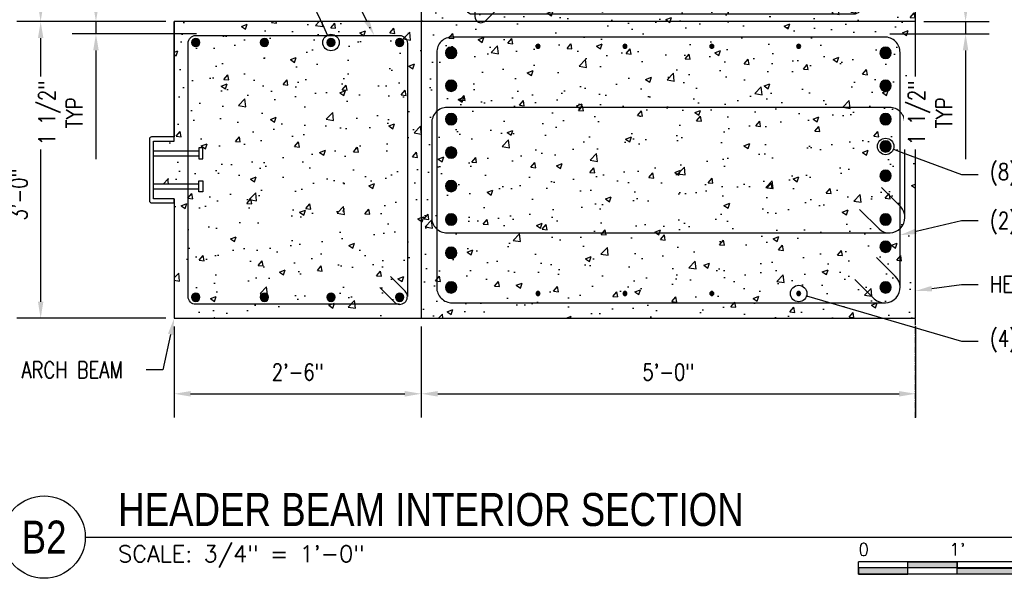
# Model space of a CAD drawing. Header units: inches. Extents: x 818 to 2209, y 105 to 919.
# Tile 4 of 127: x 961 to 1080, y 105 to 173. Entities that reach past the tile are written whole.
import ezdxf
from ezdxf import colors
from ezdxf.entities.mleader import LeaderData, LeaderLine
from ezdxf.enums import TextEntityAlignment as Align
from ezdxf.math import Vec2, Vec3

# ---------------------------------------------------------------- set-up
doc = ezdxf.new("R2010")
doc.units = ezdxf.units.IN
doc.header["$MEASUREMENT"] = 0
doc.linetypes.add('CENTER2', pattern=[1.125, 0.75, -0.125, 0.125, -0.125])
for name, color, linetype in [('A-WALL-PATT', 8, 'Continuous'), ('S-ANNO-DIMS', 1, 'Continuous'), ('S-ANNO-NOTE', 2, 'Continuous'), ('S-ANNO-SYMB', 2, 'Continuous'), ('S-BEAM', 13, 'Continuous'), ('S-DETL-GENF', 3, 'Continuous'), ('S-DETL-HVY', 4, 'Continuous'), ('S-GRID', 1, 'CENTER2'), ('S-METL', 3, 'Continuous')]:
    doc.layers.add(name, color=color, linetype=linetype)
doc.styles.add('Annotative', font='romans.shx', dxfattribs={"width": 0.8, "height": 0.125})
doc.styles.add('Arial', font='romans.shx', dxfattribs={"width": 0.8})
doc.styles.add('ROMANS', font='romans.shx', dxfattribs={"width": 0.8})
doc.styles.add('TITLES', font='swiss.ttf', dxfattribs={"width": 0.8, "height": 0.25})
doc.dimstyles.new('Annotative', dxfattribs={"dimscale": 0, "dimtxt": 0.125, "dimasz": 0.125, "dimexe": 0.18, "dimexo": 0.0625, "dimgap": 0.09, "dimtad": 1, "dimdec": 3, "dimzin": 3, "dimdsep": 46, "dimlunit": 4, "dimtxsty": 'Annotative', "dimcen": 0.09, "dimclrt": 2, "dimazin": 2, "dimtfac": 1, "dimtdec": 3, "dimtmove": 0, "dimatfit": 0, "dimfxl": 1, "dimtfill": 1, "dimfrac": 2, "dimtolj": 1, "dimtzin": 0, "dimarcsym": 0})
pattern_1 = [(50, (0, 0), (7.172602, -0.62752), [0.75, -8.25]), (355, (0, 0), (-1.387513, 7.52192), [0.6, -6.6]), (100.45144, (0.598, -0.052), (5.78509, 6.8944), [0.6374, -7.01142]), (46.1842, (0, 2), (10.67241, -1.65519), [1.125, -12.375]), (96.6356, (0.889, 1.862), (9.34662, 9.74119), [0.9561, -10.51714]), (351.1842, (0, 2), (9.34662, 9.74119), [0.9, -9.9]), (21, (1, 1.5), (5.96907, -4.02619), [0.75, -8.25]), (326, (1, 1.5), (2.433153, 7.2515), [0.6, -6.6]), (71.45144, (1.4974, 1.1645), (8.402224, 3.22531), [0.6374, -7.01142]), (37.5, (0, 0), (0.1215986, 3.3289385), [0, -6.52, 0, -6.7, 0, -6.625]), (7.5, (0, 0), (2.630695, 3.944117), [0, -3.82, 0, -6.37, 0, -2.525]), (327.5, (-2.23, 0), (5.3382244, -0.225549), [0, -2.5, 0, -7.8, 0, -10.35]), (317.5, (-3.23, 0), (5.831862, 1.00105), [0, -3.25, 0, -5.18, 0, -7.35])]

# ---------------------------------------------------------------- blocks, each defined once
blk = doc.blocks.new('Reinforcing Bend Type T1_USACE - _6-1581528-HEADER BEAM INTERIOR SECTION')
at = {"layer": 'S-DETL-HVY'}
for p, q in [((888.48, 139.37), (890.82, 137.04)), ((888.21, 134.35), (885.84, 136.72))]:
    blk.add_line(p, q, dxfattribs=at)
for points in [[(891.33, 135.82), (891.33, 164.25, 0.414214), (889.46, 166.12), (836.96, 166.12, 0.414214), (835.08, 164.25), (835.08, 157.23)], [(835.08, 164.25), (835.08, 135.75, 0.414214), (836.96, 133.87), (889.46, 133.87)]]:
    blk.add_lwpolyline(points, format="xyb", dxfattribs=at)
blk.add_arc((889.46, 135.75), 1.88, 228.1019, 46.6628, dxfattribs=at)
blk = doc.blocks.new('Reinforcing Bar Section_USACE - __11-1185627-HEADER BEAM INTERIOR SECTION')
at = {"layer": 'S-DETL-GENF'}
blk.add_hatch(color=256, dxfattribs=at).paths.add_polyline_path([(836.83, 135.06), (837.13, 135.13), (837.37, 135.32), (837.5, 135.6), (837.5, 135.9), (837.37, 136.18), (837.13, 136.37), (836.83, 136.44), (836.53, 136.37), (836.29, 136.18), (836.16, 135.9), (836.16, 135.6), (836.29, 135.32), (836.53, 135.13)])
for start, end in [(90, 270), (270, 90)]:
    blk.add_arc((836.83, 135.75), 0.688, start, end, dxfattribs=at)
blk = doc.blocks.new('Reinforcing Bar Section_USACE - __4-579026-HEADER BEAM INTERIOR SECTION')
at = {"layer": 'S-DETL-GENF'}
blk.add_hatch(color=256, dxfattribs=at).paths.add_polyline_path([(879.03, 134.75), (879.14, 134.77), (879.23, 134.84), (879.27, 134.94), (879.27, 135.06), (879.23, 135.16), (879.14, 135.23), (879.03, 135.25), (878.92, 135.23), (878.84, 135.16), (878.79, 135.06), (878.79, 134.94), (878.84, 134.84), (878.92, 134.77)])
for start, end in [(90, 270), (270, 90)]:
    blk.add_arc((879.03, 135), 0.25, start, end, dxfattribs=at)
blk = doc.blocks.new('Reinforcing Bend Type T1_USACE - _6-1581530-HEADER BEAM INTERIOR SECTION')
at = {"layer": 'S-DETL-HVY'}
blk.add_line((889.07, 147.85), (891.41, 145.52), dxfattribs=at)
for points in [[(891.92, 144.23), (891.92, 155.7, 0.414214), (890.05, 157.57), (836.34, 157.57, 0.414214), (834.47, 155.7), (834.47, 144.23, 0.414214), (836.34, 142.35), (890.05, 142.35)], [(886.43, 145.2), (888.8, 142.83, 0.956135), (891.42, 145.51)]]:
    blk.add_lwpolyline(points, format="xyb", dxfattribs=at)
blk = doc.blocks.new('Reinforcing Bar Section_USACE - __11-1282086-HEADER BEAM INTERIOR SECTION')
at = {"layer": 'S-DETL-GENF'}
blk.add_hatch(color=256, dxfattribs=at).paths.add_polyline_path([(889.58, 135.06), (889.88, 135.13), (890.12, 135.32), (890.25, 135.6), (890.25, 135.9), (890.12, 136.18), (889.88, 136.37), (889.58, 136.44), (889.28, 136.37), (889.04, 136.18), (888.91, 135.9), (888.91, 135.6), (889.04, 135.32), (889.28, 135.13)])
for start, end in [(90, 270), (270, 90)]:
    blk.add_arc((889.58, 135.75), 0.688, start, end, dxfattribs=at)
blk = doc.blocks.new('Reinforcing Bar Section_USACE - __8-579028-HEADER BEAM INTERIOR SECTION')
at = {"layer": 'S-DETL-GENF'}
blk.add_hatch(color=256, dxfattribs=at).paths.add_polyline_path([(805.83, 164.95), (806.05, 165), (806.22, 165.14), (806.32, 165.34), (806.32, 165.56), (806.22, 165.76), (806.05, 165.9), (805.83, 165.95), (805.61, 165.9), (805.44, 165.76), (805.34, 165.56), (805.34, 165.34), (805.44, 165.14), (805.61, 165)])
for start, end in [(90, 270), (270, 90)]:
    blk.add_arc((805.83, 165.45), 0.5, start, end, dxfattribs=at)
blk = doc.blocks.new('Reinforcing Bar Section_USACE - __8-599908-HEADER BEAM INTERIOR SECTION')
at = {"layer": 'S-DETL-GENF'}
blk.add_hatch(color=256, dxfattribs=at).paths.add_polyline_path([(830.58, 164.95), (830.8, 165), (830.97, 165.14), (831.07, 165.34), (831.07, 165.56), (830.97, 165.76), (830.8, 165.9), (830.58, 165.95), (830.36, 165.9), (830.19, 165.76), (830.09, 165.56), (830.09, 165.34), (830.19, 165.14), (830.36, 165)])
for start, end in [(90, 270), (270, 90)]:
    blk.add_arc((830.58, 165.45), 0.5, start, end, dxfattribs=at)
blk = doc.blocks.new('Reinforcing Bend Type T1_USACE - _3-1434430-HEADER BEAM INTERIOR SECTION')
at = {"layer": 'S-DETL-HVY'}
blk.add_line((831.24, 135.29), (829.48, 137.06), dxfattribs=at)
for points in [[(830.58, 133.69), (805.84, 133.69, -0.414214), (804.9, 134.63), (804.9, 165.37, -0.414214), (805.84, 166.31), (830.58, 166.31, -0.414214), (831.52, 165.37), (831.52, 134.63)], [(828.18, 135.73), (830.08, 133.83, 0.895211), (831.24, 135.29)]]:
    blk.add_lwpolyline(points, format="xyb", dxfattribs=at)
blk = doc.blocks.new('*D57')
at = {"layer": 'Defpoints', "color": 0, "transparency": 16777216}
for p in [(1009.64, 224.41), (963.43, 172.41), (979.64, 172.41)]:
    blk.add_point(p, dxfattribs=at)
at = {"layer": 'S-ANNO-DIMS', "color": 0, "lineweight": -2, "transparency": 16777216}
for p, q in [((1008.64, 224.41), (960.55, 224.41)), ((963.43, 222.41), (963.43, 174.41)), ((978.64, 172.41), (960.55, 172.41))]:
    blk.add_line(p, q, dxfattribs=at)
at = {"layer": 'S-ANNO-DIMS', "color": 0, "transparency": 16777216}
for points in [[(963.1, 222.41), (963.76, 222.41), (963.43, 224.41)], [(963.1, 174.41), (963.76, 174.41), (963.43, 172.41)]]:
    blk.add_solid(points, dxfattribs=at)
at = {"layer": 'S-ANNO-DIMS', "color": 2, "lineweight": -3, "transparency": 16777216, "insert": (960.8, 198.41), "char_height": 2, "width": 8.2186, "attachment_point": 5, "rotation": 90, "style": 'Annotative'}
blk.add_mtext('\\A1;4\'-4"', dxfattribs=at)
blk = doc.blocks.new('*D56')
at = {"layer": 'Defpoints', "color": 0, "transparency": 16777216}
for p in [(979.64, 172.41), (963.43, 136.41), (979.64, 136.41)]:
    blk.add_point(p, dxfattribs=at)
at = {"layer": 'S-ANNO-DIMS', "color": 0, "lineweight": -2, "transparency": 16777216}
for p, q in [((978.64, 172.41), (960.55, 172.41)), ((963.43, 170.41), (963.43, 138.41)), ((978.64, 136.41), (960.55, 136.41))]:
    blk.add_line(p, q, dxfattribs=at)
at = {"layer": 'S-ANNO-DIMS', "color": 0, "transparency": 16777216}
for points in [[(963.1, 170.41), (963.76, 170.41), (963.43, 172.41)], [(963.1, 138.41), (963.76, 138.41), (963.43, 136.41)]]:
    blk.add_solid(points, dxfattribs=at)
at = {"layer": 'S-ANNO-DIMS', "color": 2, "lineweight": -3, "transparency": 16777216, "insert": (960.8, 151.43), "char_height": 2, "width": 8.2186, "attachment_point": 5, "rotation": 90, "style": 'Annotative'}
blk.add_mtext('\\A1;3\'-0"', dxfattribs=at)
blk = doc.blocks.new('*D55')
at = {"layer": 'Defpoints', "color": 0, "transparency": 16777216}
for p in [(979.64, 136.41), (1009.64, 136.41), (1009.64, 127.25)]:
    blk.add_point(p, dxfattribs=at)
at = {"layer": 'S-ANNO-DIMS', "color": 0, "lineweight": -2, "transparency": 16777216}
for p, q in [((979.64, 135.41), (979.64, 124.37)), ((1009.64, 135.41), (1009.64, 124.37)), ((981.64, 127.25), (1007.64, 127.25))]:
    blk.add_line(p, q, dxfattribs=at)
at = {"layer": 'S-ANNO-DIMS', "color": 0, "transparency": 16777216}
for points in [[(981.64, 127.58), (981.64, 126.91), (979.64, 127.25)], [(1007.64, 127.58), (1007.64, 126.91), (1009.64, 127.25)]]:
    blk.add_solid(points, dxfattribs=at)
at = {"layer": 'S-ANNO-DIMS', "color": 2, "lineweight": -3, "transparency": 16777216, "insert": (994.64, 129.88), "char_height": 2, "width": 8.2186, "attachment_point": 5, "style": 'Annotative'}
blk.add_mtext('\\A1;2\'-6"', dxfattribs=at)
blk = doc.blocks.new('*D54')
at = {"layer": 'Defpoints', "color": 0, "transparency": 16777216}
for p in [(1009.64, 136.41), (1069.64, 136.41), (1069.64, 127.25)]:
    blk.add_point(p, dxfattribs=at)
at = {"layer": 'S-ANNO-DIMS', "color": 0, "lineweight": -2, "transparency": 16777216}
for p, q in [((1009.64, 135.41), (1009.64, 124.37)), ((1069.64, 135.41), (1069.64, 124.37)), ((1011.64, 127.25), (1067.64, 127.25))]:
    blk.add_line(p, q, dxfattribs=at)
at = {"layer": 'S-ANNO-DIMS', "color": 0, "transparency": 16777216}
for points in [[(1011.64, 127.58), (1011.64, 126.91), (1009.64, 127.25)], [(1067.64, 127.58), (1067.64, 126.91), (1069.64, 127.25)]]:
    blk.add_solid(points, dxfattribs=at)
at = {"layer": 'S-ANNO-DIMS', "color": 2, "lineweight": -3, "transparency": 16777216, "insert": (1039.64, 129.88), "char_height": 2, "width": 8.2186, "attachment_point": 5, "style": 'Annotative'}
blk.add_mtext('\\A1;5\'-0"', dxfattribs=at)
blk = doc.blocks.new('_DotBlank')
at = {"color": 0, "linetype": 'ByBlock', "lineweight": -2}
blk.add_line((-0.5, 0), (-1, 0), dxfattribs=at)
blk.add_circle((0, 0), 0.5, dxfattribs=at)
blk = doc.blocks.new('*U76')
for points in [[(-2.625, -0.188), (-2.25, -0.188), (-2.25, -0.2344), (-2.625, -0.2344)], [(-1.5, -0.2344), (0, -0.2344), (0, -0.1875), (-1.5, -0.1875)], [(-3, -0.2812), (-2.625, -0.2812), (-2.625, -0.2344), (-3, -0.2344)], [(-2.25, -0.2349), (-1.5, -0.2349), (-1.5, -0.2812), (-2.25, -0.2812)]]:
    blk.add_hatch(color=256).paths.add_polyline_path(points)
for p, q in [((0, -0.1875), (-3, -0.1875)), ((-3, -0.2812), (-3, -0.1875)), ((-2.625, -0.2807), (-2.625, -0.188)), ((-2.25, -0.2812), (-2.25, -0.1885)), ((-1.5, -0.2812), (-1.5, -0.1885)), ((0, -0.1875), (0, -0.2812)), ((0, -0.2344), (-3, -0.2344)), ((0, -0.2812), (-3, -0.2812))]:
    blk.add_line(p, q)
at = {"flags": 128}
for points in [[(-2.625, -0.188), (-2.25, -0.188), (-2.25, -0.2344), (-2.625, -0.2344), (-2.625, -0.188)], [(-1.5, -0.2344), (0, -0.2344), (0, -0.1875), (-1.5, -0.1875), (-1.5, -0.2344)], [(-3, -0.2812), (-2.625, -0.2812), (-2.625, -0.2344), (-3, -0.2344), (-3, -0.2812)], [(-2.25, -0.2349), (-1.5, -0.2349), (-1.5, -0.2812), (-2.25, -0.2812), (-2.25, -0.2349)]]:
    blk.add_lwpolyline(points, close=True, dxfattribs=at)
at = {"style": 'Arial'}
blk.add_text('0', height=0.0937, dxfattribs=at).set_placement((-3, -0.0937), align=Align.MIDDLE_LEFT)
for s, p in [("1'", (-2.25, -0.0937)), ("2'", (-1.5, -0.0937))]:
    blk.add_text(s, height=0.09375, dxfattribs=at).set_placement(p, align=Align.MIDDLE_CENTER)
blk.add_text("4'", height=0.09375, dxfattribs=at).set_placement((0, -0.0937), align=Align.MIDDLE_RIGHT)
blk = doc.blocks.new('*U74')
at = {"linetype": 'Continuous', "lineweight": -3}
blk.add_line((1.125, 0.625), (9.9915, 0.625), dxfattribs=at)
at = {"lineweight": -3}
blk.add_circle((0.8125, 0.625), 0.3125, dxfattribs=at)
at = {"lineweight": -3, "style": 'Arial'}
blk.add_attdef('DRAWING_AREA_TITLE', text='', height=0.1875, dxfattribs=at).set_placement((1.3743, 0.6339), align=Align.BOTTOM_LEFT)
blk.add_attdef('X#', text='', height=0.1875, dxfattribs=at).set_placement((0.8125, 0.625), align=Align.MIDDLE_CENTER)
blk.add_attdef('SCALE:', text='', height=0.0938, dxfattribs=at).set_placement((1.3743, 0.5606), align=Align.TOP_LEFT)
blk = doc.blocks.new('*D89')
at = {"layer": 'Defpoints', "color": 0, "transparency": 16777216}
for p in [(1069.64, 172.41), (1075.72, 172.41), (1065.51, 170.91)]:
    blk.add_point(p, dxfattribs=at)
at = {"layer": 'S-ANNO-DIMS', "color": 0, "lineweight": -2, "transparency": 16777216}
for p, q in [((1075.72, 174.41), (1075.72, 176.41)), ((1070.64, 172.41), (1078.6, 172.41)), ((1075.72, 172.41), (1075.72, 170.91)), ((1066.51, 170.91), (1078.6, 170.91)), ((1075.72, 168.91), (1075.72, 155.73))]:
    blk.add_line(p, q, dxfattribs=at)
at = {"layer": 'S-ANNO-DIMS', "color": 0, "transparency": 16777216}
for points in [[(1075.38, 174.41), (1076.05, 174.41), (1075.72, 172.41)], [(1075.38, 168.91), (1076.05, 168.91), (1075.72, 170.91)]]:
    blk.add_solid(points, dxfattribs=at)
at = {"layer": 'S-ANNO-DIMS', "color": 2, "transparency": 16777216, "insert": (1071.42, 161.32), "char_height": 2, "attachment_point": 5, "rotation": 90, "style": 'Annotative', "bg_fill": 3, "box_fill_scale": 1.25, "bg_fill_color": 256, "bg_fill_true_color": 13158600, "bg_fill_transparency": 0}
blk.add_mtext('\\A1;1 1/2"\\PTYP', dxfattribs=at)
blk = doc.blocks.new('*D90')
at = {"layer": 'Defpoints', "color": 0, "transparency": 16777216}
for p in [(979.64, 172.41), (970.14, 170.91), (983.36, 170.91)]:
    blk.add_point(p, dxfattribs=at)
at = {"layer": 'S-ANNO-DIMS', "color": 0, "lineweight": -2, "transparency": 16777216}
for p, q in [((970.14, 174.41), (970.14, 176.41)), ((978.64, 172.41), (967.26, 172.41)), ((970.14, 172.41), (970.14, 170.91)), ((982.36, 170.91), (967.26, 170.91)), ((970.14, 168.91), (970.14, 155.73))]:
    blk.add_line(p, q, dxfattribs=at)
at = {"layer": 'S-ANNO-DIMS', "color": 0, "transparency": 16777216}
for points in [[(969.81, 174.41), (970.48, 174.41), (970.14, 172.41)], [(969.81, 168.91), (970.48, 168.91), (970.14, 170.91)]]:
    blk.add_solid(points, dxfattribs=at)
at = {"layer": 'S-ANNO-DIMS', "color": 2, "transparency": 16777216, "insert": (965.85, 161.32), "char_height": 2, "attachment_point": 5, "rotation": 90, "style": 'Annotative', "bg_fill": 3, "box_fill_scale": 1.25, "bg_fill_color": 256, "bg_fill_true_color": 13158600, "bg_fill_transparency": 0}
blk.add_mtext('\\A1;1 1/2"\\PTYP', dxfattribs=at)

msp = doc.modelspace()

# ---------------------------------------------------------------- hatches: boundary and pattern name
at = {"layer": 'A-WALL-PATT', "lineweight": -3}
h = msp.add_hatch(dxfattribs=at)
h.set_pattern_fill('AR-CONC', color=8, style=0)
h.set_pattern_definition(pattern_1)
h.paths.add_polyline_path([(1068.6361, 215.4143), (1069.6361, 215.3938), (1069.6361, 224.4114), (1017.6361, 224.4114), (1017.6361, 246.4114), (1009.6361, 246.4114), (1009.6361, 172.4114), (1069.6361, 172.4114), (1069.6361, 194.3938), (1068.6361, 194.4143)])
h = msp.add_hatch(dxfattribs=at)
h.set_pattern_fill('AR-CONC', color=8, style=0)
h.set_pattern_definition(pattern_1)
h.paths.add_polyline_path([(1009.6361, 172.4114), (979.6361, 172.4114), (979.6361, 157.9114), (977.1361, 157.9114), (977.1361, 156.7263), (982.6479, 156.7263), (982.6479, 157.0807), (983.1204, 157.0807), (983.1204, 155.7421), (982.6479, 155.7421), (982.6479, 156.0964), (977.1361, 156.0964), (977.1361, 152.7263), (982.6479, 152.7263), (982.6479, 153.0807), (983.1204, 153.0807), (983.1204, 151.7421), (982.6479, 151.7421), (982.6479, 152.0964), (977.1361, 152.0964), (977.1361, 150.9114), (979.6361, 150.9114), (979.6361, 150.4114), (979.6361, 136.4114), (1009.6361, 136.4114)])
h = msp.add_hatch(dxfattribs=at)
h.set_pattern_fill('AR-CONC', color=8, style=0)
h.set_pattern_definition(pattern_1)
h.paths.add_polyline_path([(1069.6361, 172.4114), (1009.6361, 172.4114), (1009.6361, 136.4114), (1069.6361, 136.4114)])

# ---------------------------------------------------------------- linework, layer by layer
at = {"layer": 'S-BEAM', "lineweight": -3}
for p, q in [((1009.6361, 246.4114), (1009.6361, 136.4114)), ((1069.6361, 136.4114), (1069.6361, 194.3938)), ((1069.6361, 172.4114), (979.6361, 172.4114)), ((979.6361, 172.4114), (979.6361, 158.4114)), ((979.6361, 157.9114), (979.6361, 172.4114)), ((979.6361, 150.9114), (979.6361, 136.4114)), ((979.6361, 136.4114), (1069.6361, 136.4114))]:
    msp.add_line(p, q, dxfattribs=at)
at = {"layer": 'S-DETL-HVY'}
msp.add_lwpolyline([(1017.1969, 176.511), (1015.2953, 174.6093, 0.66817864), (1015.8256, 173.329), (1062.1455, 173.329, 0.41421356), (1063.1455, 174.329), (1063.1455, 222.4315, 0.41421356), (1062.1455, 223.4315), (1017.1363, 223.4315, 0.41421356), (1016.1363, 222.4315), (1016.1363, 173.0183, 0.66817864), (1017.4166, 172.488), (1019.3183, 174.3897)], format="xyb", dxfattribs=at)
at = {"layer": 'S-GRID', "lineweight": -3}
msp.add_line((1069.6361, 124.3496), (1069.6361, 251.8691), dxfattribs=at)
at = {"layer": 'S-METL', "lineweight": -3}
for p, q in [((977.1361, 152.7263), (982.6479, 152.7263)), ((977.1361, 152.0964), (982.6479, 152.0964))]:
    msp.add_line(p, q, dxfattribs=at)
msp.add_lwpolyline([(982.6479, 151.7421), (982.6479, 153.0807), (983.1204, 153.0807), (983.1204, 151.7421)], close=True, dxfattribs=at)

# ---------------------------------------------------------------- block references
at = {"layer": 'S-ANNO-SYMB', "lineweight": -3}
ref = msp.add_blockref('*U74', (950.8464, 99.8638), dxfattribs=dict(at, xscale=16, yscale=16, zscale=16))
ref.add_attrib('SCALE:', 'SCALE: 3/4" = 1\'-0"', dxfattribs={"layer": '0', "lineweight": -3, "height": 2, "style": 'ROMANS'}).set_placement((972.8351, 108.8332), align=Align.TOP_LEFT)
ref.add_attrib('DRAWING_AREA_TITLE', 'HEADER BEAM INTERIOR SECTION', dxfattribs={"layer": '0', "lineweight": -3, "height": 4, "style": 'TITLES', "width": 0.796875}).set_placement((972.8351, 110.0063), align=Align.BOTTOM_LEFT)
ref.add_attrib('X#', 'B2', dxfattribs={"layer": '0', "lineweight": -3, "height": 4, "style": 'TITLES', "width": 0.796875}).set_placement((963.8464, 109.8638), align=Align.MIDDLE_CENTER)
at = {"layer": 'S-ANNO-SYMB', "lineweight": -3, "xscale": 16, "yscale": 16, "zscale": 16}
msp.add_blockref('*U76', (1110.7104, 109.8638), dxfattribs=at)
at = {"layer": 'S-DETL-GENF', "lineweight": -3}
for name, p in [('Reinforcing Bend Type T1_USACE - _3-1434430-HEADER BEAM INTERIOR SECTION', (176.4302, 4.4114)), ('Reinforcing Bar Section_USACE - __8-579028-HEADER BEAM INTERIOR SECTION', (176.4302, 4.4114)), ('Reinforcing Bar Section_USACE - __8-579028-HEADER BEAM INTERIOR SECTION', (184.7635, 4.4114)), ('Reinforcing Bar Section_USACE - __8-599908-HEADER BEAM INTERIOR SECTION', (168.0969, 4.4114)), ('Reinforcing Bar Section_USACE - __8-599908-HEADER BEAM INTERIOR SECTION', (176.4302, 4.4114)), ('Reinforcing Bend Type T1_USACE - _6-1581528-HEADER BEAM INTERIOR SECTION', (176.4302, 4.4114)), ('Reinforcing Bar Section_USACE - __11-1185627-HEADER BEAM INTERIOR SECTION', (176.4302, 32.8614)), ('Reinforcing Bar Section_USACE - __4-579026-HEADER BEAM INTERIOR SECTION', (144.7802, 34.4114)), ('Reinforcing Bar Section_USACE - __4-579026-HEADER BEAM INTERIOR SECTION', (155.3302, 34.4114)), ('Reinforcing Bar Section_USACE - __4-579026-HEADER BEAM INTERIOR SECTION', (165.8802, 34.4114)), ('Reinforcing Bar Section_USACE - __4-579026-HEADER BEAM INTERIOR SECTION', (176.4302, 34.4114)), ('Reinforcing Bar Section_USACE - __11-1282086-HEADER BEAM INTERIOR SECTION', (176.4302, 32.8614)), ('Reinforcing Bar Section_USACE - __11-1185627-HEADER BEAM INTERIOR SECTION', (176.4302, 28.8664)), ('Reinforcing Bar Section_USACE - __11-1282086-HEADER BEAM INTERIOR SECTION', (176.4302, 28.8664)), ('Reinforcing Bend Type T1_USACE - _6-1581530-HEADER BEAM INTERIOR SECTION', (176.4302, 4.4114)), ('Reinforcing Bar Section_USACE - __11-1185627-HEADER BEAM INTERIOR SECTION', (176.4302, 24.8114)), ('Reinforcing Bar Section_USACE - __11-1282086-HEADER BEAM INTERIOR SECTION', (176.4302, 24.8114)), ('Reinforcing Bar Section_USACE - __11-1282086-HEADER BEAM INTERIOR SECTION', (176.4302, 21.5064)), ('Reinforcing Bar Section_USACE - __11-1185627-HEADER BEAM INTERIOR SECTION', (176.4302, 20.7564)), ('Reinforcing Bar Section_USACE - __11-1282086-HEADER BEAM INTERIOR SECTION', (176.4302, 17.9514)), ('Reinforcing Bar Section_USACE - __11-1185627-HEADER BEAM INTERIOR SECTION', (176.4302, 16.7014)), ('Reinforcing Bar Section_USACE - __11-1185627-HEADER BEAM INTERIOR SECTION', (176.4302, 12.6464)), ('Reinforcing Bar Section_USACE - __11-1282086-HEADER BEAM INTERIOR SECTION', (176.4302, 12.6464)), ('Reinforcing Bar Section_USACE - __11-1185627-HEADER BEAM INTERIOR SECTION', (176.4302, 8.5914)), ('Reinforcing Bar Section_USACE - __11-1282086-HEADER BEAM INTERIOR SECTION', (176.4302, 9.3414)), ('Reinforcing Bar Section_USACE - __11-1185627-HEADER BEAM INTERIOR SECTION', (176.4302, 4.4114)), ('Reinforcing Bar Section_USACE - __11-1282086-HEADER BEAM INTERIOR SECTION', (176.4302, 4.4114)), ('Reinforcing Bar Section_USACE - __4-579026-HEADER BEAM INTERIOR SECTION', (144.7802, 4.4114)), ('Reinforcing Bar Section_USACE - __4-579026-HEADER BEAM INTERIOR SECTION', (155.3302, 4.4114)), ('Reinforcing Bar Section_USACE - __4-579026-HEADER BEAM INTERIOR SECTION', (165.8802, 4.4114)), ('Reinforcing Bar Section_USACE - __4-579026-HEADER BEAM INTERIOR SECTION', (176.4302, 4.4114))]:
    msp.add_blockref(name, p, dxfattribs=at)
at = {"layer": 'S-DETL-GENF', "lineweight": -3, "rotation": 180}
for name, p in [('Reinforcing Bar Section_USACE - __8-599908-HEADER BEAM INTERIOR SECTION', (1812.8421, 304.4114)), ('Reinforcing Bar Section_USACE - __8-599908-HEADER BEAM INTERIOR SECTION', (1821.1753, 304.4114)), ('Reinforcing Bar Section_USACE - __8-579028-HEADER BEAM INTERIOR SECTION', (1804.5087, 304.4114)), ('Reinforcing Bar Section_USACE - __8-579028-HEADER BEAM INTERIOR SECTION', (1812.8421, 304.4114))]:
    msp.add_blockref(name, p, dxfattribs=at)

# ---------------------------------------------------------------- dimensions: what is measured, and where the dimension line sits
at = {"layer": 'S-ANNO-DIMS', "lineweight": -3}
dim = msp.add_linear_dim(base=(963.4314, 172.4114), p1=(1009.6361, 224.4114), p2=(979.6361, 172.4114), angle=90, dimstyle='Annotative', override={"dimpost": '\\X', "dimtfill": 0}, dxfattribs=at)
dim.commit()
dim.dimension.update_dxf_attribs({"geometry": '*D57', "text_midpoint": (960.8009, 198.4114)})
dim = msp.add_linear_dim(base=(963.4314, 136.4114), p1=(979.6361, 172.4114), p2=(979.6361, 136.4114), angle=90, dimstyle='Annotative', override={"dimpost": '\\X', "dimtfill": 0}, dxfattribs=at)
dim.commit()
dim.dimension.update_dxf_attribs({"geometry": '*D56', "text_midpoint": (963.4314, 151.4252), "dimtype": 160})
for base, p1, p2, picture, middle in [((1009.6361, 127.2464), (979.6361, 136.4114), (1009.6361, 136.4114), '*D55', (994.6361, 129.8769)), ((1069.6361, 127.2464), (1009.6361, 136.4114), (1069.6361, 136.4114), '*D54', (1039.6361, 129.8769))]:
    dim = msp.add_linear_dim(base=base, p1=p1, p2=p2, dimstyle='Annotative', override={"dimpost": '\\X', "dimtfill": 0}, dxfattribs=at)
    dim.commit()
    dim.dimension.update_dxf_attribs({"geometry": picture, "text_midpoint": middle})

# ---------------------------------------------------------------- leaders
at = {"layer": 'S-ANNO-NOTE', "lineweight": -3}
ml = msp.add_multileader_mtext('Standard', dxfattribs=at)
ml.set_content('#4 STIRRUPS\\P@ 4" OC', color=256, style='Annotative')
ml.set_leader_properties(color=1, linetype='ByLayer', lineweight=-1)
ml.build(insert=Vec2(0, 0))
ml.multileader.update_dxf_attribs({"text_left_attachment_type": 3, "text_right_attachment_type": 3, "dogleg_length": 0.125, "arrow_head_size": 2, "scale": 16})
ctx = ml.context
ctx.base_point, ctx.scale, ctx.char_height, ctx.arrow_head_size, ctx.landing_gap_size, ctx.plane_origin = Vec3(974.7909, 187.6117), 16, 2, 2, 1.44, Vec3(1003.926, 170.9114)
ctx.left_attachment, ctx.right_attachment = 3, 3
notes = []
notes.append((ctx, [(0, (1, 1, 0), (995.2899, 187.6117), (-1, 0), 2, [(0, [(1003.926, 170.7239)], 0, [])])]))
ctx.mtext.insert, ctx.mtext.width, ctx.mtext.flow_direction = Vec3(976.2309, 192.707), 38.003556, 5
ml = msp.add_multileader_mtext('Standard', dxfattribs=at)
ml.set_content('(4) - #8 TOP AND BOTTOM', color=256, style='Annotative')
ml.set_leader_properties(color=1, linetype='ByLayer', lineweight=-1)
ml.set_arrow_properties(name='DOTBLANK')
ml.build(insert=Vec2(0, 0))
ml.multileader.update_dxf_attribs({"text_left_attachment_type": 3, "text_right_attachment_type": 3, "dogleg_length": 0.125, "arrow_head_size": 2, "scale": 16})
ctx = ml.context
ctx.base_point, ctx.scale, ctx.char_height, ctx.arrow_head_size, ctx.landing_gap_size, ctx.plane_origin = Vec3(971.5147, 180.0227), 16, 2, 2, 1.44, Vec3(998.6778, 170.3614)
ctx.left_attachment, ctx.right_attachment = 3, 3
notes.append((ctx, [(0, (1, 1, 0), (993.9185, 180.0227), (-1, 0), 2, [(0, [(998.6778, 169.8614)], 0, [])])]))
ctx.mtext.insert, ctx.mtext.width, ctx.mtext.flow_direction = Vec3(972.9547, 184.737), 20.266725, 5
ml = msp.add_multileader_mtext('Standard', dxfattribs=at)
ml.set_content('\\pxt3.2,6.4,9.6,12.8,16,19.2,22.4,25.6,28.8,32,35.2,38.4,41.6,44.8,48,51.2,54.4,57.6,60.8,64,67.2,70.4,73.6,76.8,80,83.2,86.4,89.6,92.8,96,99.2,102.4;{\\C256;(6)^I- #10 EACH FACE}', color=256, style='Annotative')
ml.set_leader_properties(color=1, linetype='ByLayer', lineweight=-1)
ml.set_arrow_properties(name='DOTBLANK')
ml.build(insert=Vec2(0, 0))
ml.multileader.update_dxf_attribs({"text_right_attachment_type": 3, "dogleg_length": 0.125, "arrow_head_size": 2, "scale": 16})
ctx = ml.context
ctx.base_point, ctx.scale, ctx.char_height, ctx.arrow_head_size, ctx.landing_gap_size, ctx.plane_origin = Vec3(901.2748, 155.5128), 16, 2, 2, 1.44, Vec3(879.4509, 166.6959)
ctx.right_attachment = 3
notes.append((ctx, [(0, (1, 1, 0), (899.2748, 155.5128), (1, 0), 2, [(0, [(889.5809, 160.5614)], 0, [])])]))
ctx.mtext.insert, ctx.mtext.width, ctx.mtext.flow_direction = Vec3(902.7148, 156.8461), 30.088367, 5
ml = msp.add_multileader_mtext('Standard', dxfattribs=at)
ml.set_content('(8) - #10 EACH FACE', color=256, style='Annotative')
ml.set_leader_properties(color=1, linetype='ByLayer', lineweight=-1)
ml.set_arrow_properties(name='DOTBLANK')
ml.build(insert=Vec2(0, 0))
ml.multileader.update_dxf_attribs({"text_right_attachment_type": 3, "dogleg_length": 0.125, "arrow_head_size": 2, "scale": 16})
ctx = ml.context
ctx.base_point, ctx.scale, ctx.char_height, ctx.arrow_head_size, ctx.landing_gap_size, ctx.plane_origin = Vec3(1077.2384, 153.8557), 16, 2, 2, 1.44, Vec3(1066.6986, 164.6164)
ctx.right_attachment = 3
notes.append((ctx, [(0, (1, 1, 0), (1075.2384, 153.8557), (1, 0), 2, [(0, [(1066.0111, 157.2564)], 0, [])])]))
ctx.mtext.insert, ctx.mtext.flow_direction = Vec3(1078.6784, 155.189), 5
ml = msp.add_multileader_mtext('Standard', dxfattribs=at)
ml.set_content('(2) - #5 STIRRUPS @ 6" OC', color=256, style='Annotative')
ml.set_leader_properties(color=1, linetype='ByLayer', lineweight=-1)
ml.build(insert=Vec2(0, 0))
ml.multileader.update_dxf_attribs({"text_right_attachment_type": 3, "dogleg_length": 0.125, "arrow_head_size": 2, "scale": 16})
ctx = ml.context
ctx.base_point, ctx.scale, ctx.char_height, ctx.arrow_head_size, ctx.landing_gap_size, ctx.plane_origin = Vec3(1077.2384, 148.2785), 16, 2, 2, 1.44, Vec3(1066.6986, 151.773)
ctx.right_attachment = 3
notes.append((ctx, [(0, (1, 1, 0), (1075.2384, 148.2785), (1, 0), 2, [(0, [(1067.7611, 146.4952)], 0, [])])]))
ctx.mtext.insert, ctx.mtext.width, ctx.mtext.flow_direction = Vec3(1078.6784, 149.2785), 28.114286, 5
ml = msp.add_multileader_mtext('Standard', dxfattribs=at)
ml.set_content('(2) - #5 STIRRUPS @ 6" OC', color=256, style='Annotative')
ml.set_leader_properties(color=1, linetype='ByLayer', lineweight=-1)
ml.build(insert=Vec2(0, 0))
ml.multileader.update_dxf_attribs({"text_right_attachment_type": 3, "dogleg_length": 0.125, "arrow_head_size": 2, "scale": 16})
ctx = ml.context
ctx.base_point, ctx.scale, ctx.char_height, ctx.arrow_head_size, ctx.landing_gap_size, ctx.plane_origin = Vec3(901.2748, 144.2647), 16, 2, 2, 1.44, Vec3(879.4509, 152.6959)
ctx.right_attachment = 3
notes.append((ctx, [(0, (1, 1, 0), (899.2748, 144.2647), (1, 0), 2, [(0, [(891.7059, 148.1576)], 0, [])])]))
ctx.mtext.insert, ctx.mtext.width, ctx.mtext.flow_direction = Vec3(902.7148, 145.2647), 24.910283, 5
ml = msp.add_multileader_mtext('Standard', dxfattribs=at)
ml.set_content('{\\C256;HEADER BEAM}', color=256, style='Annotative')
ml.set_leader_properties(color=1, linetype='ByLayer', lineweight=-1)
ml.build(insert=Vec2(0, 0))
ml.multileader.update_dxf_attribs({"text_right_attachment_type": 3, "dogleg_length": 0.125, "arrow_head_size": 2, "scale": 16})
ctx = ml.context
ctx.base_point, ctx.scale, ctx.char_height, ctx.arrow_head_size, ctx.landing_gap_size, ctx.plane_origin = Vec3(1077.2384, 140.5242), 16, 2, 2, 1.44, Vec3(1033.2486, 126.8889)
ctx.right_attachment = 3
notes.append((ctx, [(0, (1, 1, 0), (1075.2384, 140.5242), (1, 0), 2, [(0, [(1069.6361, 139.7283)], 0, [])])]))
ctx.mtext.insert, ctx.mtext.width, ctx.mtext.flow_direction = Vec3(1078.6784, 141.5242), 18.335024, 5
ml = msp.add_multileader_mtext('Standard', dxfattribs=at)
ml.set_content('\\pxt3.2,6.4,9.6,12.8,16,19.2,22.4,25.6,28.8,32,35.2,38.4,41.6,44.8,48,51.2,54.4,57.6,60.8,64,67.2,70.4,73.6,76.8,80,83.2,86.4,89.6,92.8,96,99.2,102.4;(4) - #4 TOP AND BOTTOM', color=256, style='Annotative')
ml.set_leader_properties(color=1, linetype='ByLayer', lineweight=-1)
ml.set_arrow_properties(name='DOTBLANK')
ml.build(insert=Vec2(0, 0))
ml.multileader.update_dxf_attribs({"text_right_attachment_type": 3, "dogleg_length": 0.125, "arrow_head_size": 2, "scale": 16})
ctx = ml.context
ctx.base_point, ctx.scale, ctx.char_height, ctx.arrow_head_size, ctx.landing_gap_size, ctx.plane_origin = Vec3(1077.2384, 133.625), 16, 2, 2, 1.44, Vec3(1066.6986, 143.4242)
ctx.right_attachment = 3
notes.append((ctx, [(0, (1, 1, 0), (1075.2384, 133.625), (1, 0), 2, [(0, [(1055.4611, 139.4114)], 0, [])])]))
ctx.mtext.insert, ctx.mtext.width, ctx.mtext.flow_direction = Vec3(1078.6784, 134.9583), 36.394188, 5
ml = msp.add_multileader_mtext('Standard', dxfattribs=at)
ml.set_content('HEADER BEAM', color=256, style='Annotative')
ml.set_leader_properties(color=1, linetype='ByLayer', lineweight=-1)
ml.build(insert=Vec2(0, 0))
ml.multileader.update_dxf_attribs({"text_right_attachment_type": 3, "dogleg_length": 0.125, "arrow_head_size": 2, "scale": 16})
ctx = ml.context
ctx.base_point, ctx.scale, ctx.char_height, ctx.arrow_head_size, ctx.landing_gap_size, ctx.plane_origin = Vec3(816.4214, 132.959), 16, 2, 2, 1.44, Vec3(845.4855, 136.4114)
ctx.right_attachment = 3
notes.append((ctx, [(1, (1, 1, 0), (829.911, 129.6257), (-1, 0), 2, [(0, [(833.2059, 136.4114)], 0, [])])]))
ctx.mtext.insert, ctx.mtext.width, ctx.mtext.flow_direction = Vec3(817.8614, 133.959), 9.10388, 5
ml = msp.add_multileader_mtext('Standard', dxfattribs=at)
ml.set_content('ARCH BEAM', color=256, style='Annotative')
ml.set_leader_properties(color=1, linetype='ByLayer', lineweight=-1)
ml.build(insert=Vec2(0, 0))
ml.multileader.update_dxf_attribs({"text_left_attachment_type": 3, "text_right_attachment_type": 3, "dogleg_length": 0.125, "arrow_head_size": 2, "scale": 16})
ctx = ml.context
ctx.base_point, ctx.scale, ctx.char_height, ctx.arrow_head_size, ctx.landing_gap_size, ctx.plane_origin = Vec3(959.656, 130.1457), 16, 2, 2, 1.44, Vec3(979.6361, 136.4114)
ctx.left_attachment, ctx.right_attachment = 3, 3
notes.append((ctx, [(0, (1, 1, 0), (978.2502, 130.1457), (-1, 0), 2, [(0, [(979.6361, 136.4114)], 0, [])])]))
ctx.mtext.insert, ctx.mtext.flow_direction = Vec3(961.096, 131.1457), 5
for ctx, leaders in notes:
    for number, flags, end, landing, length, lines in leaders:
        leader = LeaderData()
        leader.index, (leader.has_last_leader_line, leader.has_dogleg_vector, leader.attachment_direction) = number, flags
        leader.last_leader_point, leader.dogleg_vector, leader.dogleg_length = Vec3(end), Vec3(landing), length
        for number, points, colour, breaks in lines:
            line = LeaderLine()
            line.index, line.vertices, line.color, line.breaks = number, Vec3.list(points), colors.encode_raw_color(colour), breaks
            leader.lines.append(line)
        ctx.leaders.append(leader)

# ---------------------------------------------------------------- next in the draw order: dimensions: what is measured, and where the dimension line sits
at = {"layer": 'S-ANNO-DIMS'}
dim = msp.add_linear_dim(base=(970.1448, 170.9114), p1=(979.6361, 172.4114), p2=(983.355, 170.9114), angle=90, text='<>\\PTYP', dimstyle='Annotative', override={"dimpost": '\\X'}, dxfattribs=at)
dim.commit()
dim.dimension.update_dxf_attribs({"geometry": '*D90', "text_midpoint": (965.8477, 161.319)})
dim = msp.add_linear_dim(base=(1075.7182, 172.4114), p1=(1065.5111, 170.9114), p2=(1069.6361, 172.4114), angle=90, text='<>\\PTYP', dimstyle='Annotative', override={"dimpost": '\\X'}, dxfattribs=at)
dim.commit()
dim.dimension.update_dxf_attribs({"geometry": '*D89', "text_midpoint": (1075.7182, 161.319), "dimtype": 160})

# ---------------------------------------------------------------- next in the draw order: linework, layer by layer
at = {"layer": 'S-METL', "lineweight": -3}
for p, q in [((977.1361, 156.7263), (982.6479, 156.7263)), ((977.1361, 156.0964), (982.6479, 156.0964))]:
    msp.add_line(p, q, dxfattribs=at)
msp.add_lwpolyline([(979.6361, 157.9114), (979.6361, 158.4114), (976.8861, 158.4114, 0.41421356), (976.6361, 158.1614), (976.6361, 150.6614, 0.41421356), (976.8861, 150.4114), (979.6361, 150.4114), (979.6361, 150.9114), (977.1361, 150.9114), (977.1361, 157.9114)], format="xyb", close=True, dxfattribs=at)
msp.add_lwpolyline([(982.6479, 157.0807), (982.6479, 155.7421), (983.1204, 155.7421), (983.1204, 157.0807)], close=True, dxfattribs=at)

doc.saveas('drawing.dxf')
